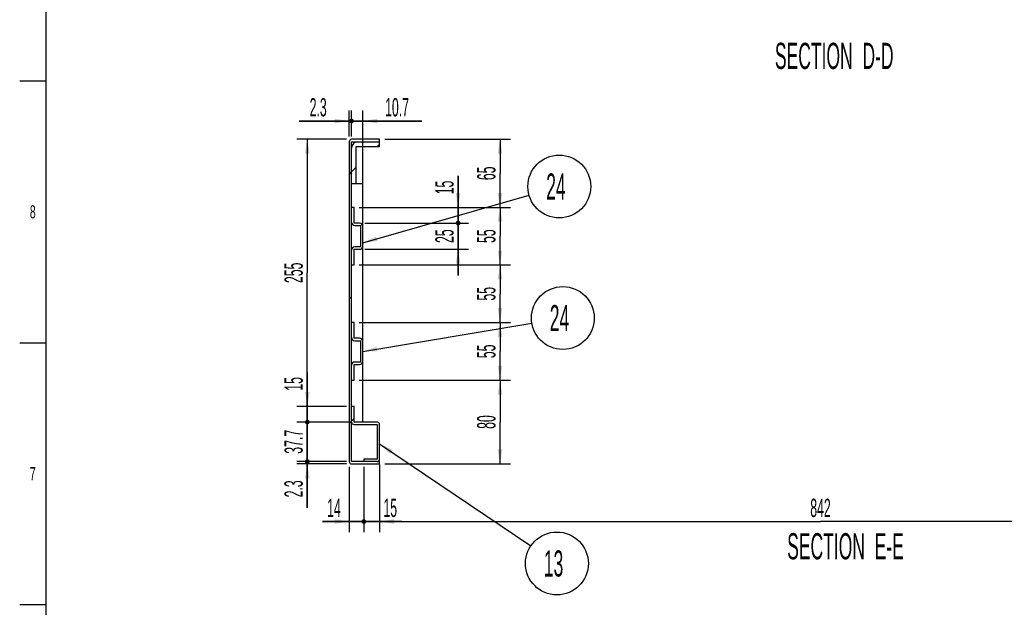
# Model space of a CAD drawing. Header units: millimetres. Extents: x 0 to 839, y 0 to 593.
# Tile 5 of 11: x 20 to 208, y 309 to 422. Entities that reach past the tile are written whole.
import ezdxf

# ---------------------------------------------------------------- set-up
doc = ezdxf.new("R2010")
doc.units = ezdxf.units.MM
doc.header["$LTSCALE"] = 46.255
doc.layers.get('0').update_dxf_attribs({"linetype": 'CONTINUOUS'})
doc.layers.add('ALL_ROUND', color=7, linetype='CONTINUOUS')
doc.styles.get("Standard").update_dxf_attribs({"font": 'txt', "width": 0.5})
doc.styles.add('TEXTSTYLE_2', font='txt', dxfattribs={"width": 0.6})
doc.dimstyles.new('DIMSTYLE_4', dxfattribs={"dimtxt": 3.5, "dimasz": 2.76, "dimexe": 2, "dimexo": 1, "dimgap": 0.875, "dimtad": 1, "dimdec": 3, "dimlfac": 5, "dimdsep": 46, "dimtxsty": 'Standard', "dimblk": '_FILLED', "dimblk1": '_FILLED', "dimblk2": '_FILLED', "dimcen": 0.09, "dimadec": 3, "dimazin": 2, "dimtp": 0.3, "dimtm": 0.3, "dimtfac": 1, "dimtdec": 3, "dimtofl": 0, "dimtmove": 0, "dimatfit": 3, "dimldrblk": '_FILLED', "dimfxl": 0, "dimtolj": 1, "dimarcsym": 0})
doc.dimstyles.new('DIMSTYLE_5', dxfattribs={"dimtxt": 3.5, "dimasz": 2.76, "dimexe": 2, "dimexo": 1, "dimgap": 0.875, "dimtad": 1, "dimdec": 3, "dimlfac": 5, "dimdsep": 46, "dimtxsty": 'Standard', "dimblk": '_FILLED', "dimblk1": '_FILLED', "dimblk2": '_FILLED', "dimcen": 0.09, "dimadec": 3, "dimazin": 2, "dimtp": 0.1, "dimtm": 0.1, "dimtfac": 1, "dimtdec": 3, "dimtofl": 0, "dimtmove": 0, "dimatfit": 3, "dimldrblk": '_FILLED', "dimfxl": 0, "dimtolj": 1, "dimarcsym": 0})
doc.dimstyles.new('DIMSTYLE_6', dxfattribs={"dimtxt": 3.5, "dimasz": 2.76, "dimexe": 2, "dimexo": 1, "dimgap": 0.875, "dimtad": 1, "dimdec": 3, "dimlfac": 5, "dimdsep": 46, "dimtxsty": 'Standard', "dimblk": '_FILLED', "dimblk1": '_FILLED', "dimblk2": '_FILLED', "dimcen": 0.09, "dimadec": 3, "dimazin": 2, "dimtp": 0.2, "dimtm": 0.2, "dimtfac": 1, "dimtdec": 3, "dimtofl": 0, "dimtmove": 0, "dimatfit": 3, "dimldrblk": '_FILLED', "dimfxl": 0, "dimtolj": 1, "dimarcsym": 0})
doc.dimstyles.new('DIMSTYLE_7', dxfattribs={"dimtxt": 3.5, "dimasz": 2.76, "dimexe": 2, "dimexo": 1, "dimgap": 0.875, "dimtad": 1, "dimdec": 3, "dimlfac": 5, "dimdsep": 46, "dimtxsty": 'Standard', "dimblk": '_FILLED', "dimblk1": '_FILLED', "dimblk2": '_FILLED', "dimcen": 0.09, "dimadec": 3, "dimazin": 2, "dimtp": 0.5, "dimtm": 0.5, "dimtfac": 1, "dimtdec": 3, "dimtofl": 0, "dimtmove": 0, "dimatfit": 3, "dimldrblk": '_FILLED', "dimfxl": 0, "dimtolj": 1, "dimarcsym": 0})
doc.dimstyles.new('DIMSTYLE_8', dxfattribs={"dimtxt": 3.5, "dimasz": 2.76, "dimexe": 2, "dimexo": 1, "dimgap": 0.875, "dimtad": 1, "dimdec": 3, "dimlfac": 5, "dimdsep": 46, "dimtxsty": 'Standard', "dimblk": '_FILLED', "dimblk1": '_FILLED', "dimblk2": '_FILLED', "dimcen": 0.09, "dimadec": 3, "dimazin": 2, "dimtp": 0.8, "dimtm": 0.8, "dimtfac": 1, "dimtdec": 3, "dimtofl": 0, "dimtmove": 0, "dimatfit": 3, "dimldrblk": '_FILLED', "dimfxl": 0, "dimtolj": 1, "dimarcsym": 0})
doc.dimstyles.get("Standard").update_dxf_attribs({"dimtxt": 3.5, "dimasz": 2.76, "dimexe": 2, "dimexo": 1, "dimtad": 1, "dimdec": 3, "dimdsep": 46, "dimtxsty": 'Standard', "dimblk": '_FILLED', "dimblk1": '_FILLED', "dimblk2": '_FILLED', "dimcen": 0.09, "dimadec": 3, "dimazin": 2, "dimtol": 1, "dimtp": 0.001, "dimtm": 0.001, "dimtfac": 1, "dimtdec": 3, "dimtofl": 0, "dimtmove": 0, "dimatfit": 3, "dimldrblk": '_FILLED', "dimfxl": 0, "dimtolj": 1, "dimarcsym": 0})
pattern_1 = [(45, (0, 0), (-11.89354, 11.89354), [])]

# ---------------------------------------------------------------- blocks, each defined once
blk = doc.blocks.new('_FILLED')
at = {"color": 0, "linetype": 'ByBlock'}
blk.add_solid([(0, 0), (-1, 0.163), (-1, -0.163)], dxfattribs=at)
blk = doc.blocks.new('*D8')
at = {"color": 2, "linetype": 'Continuous'}
for p, q in [((84.84, 352.85), (113.72, 352.85)), ((111.72, 352.85), (111.72, 344.85)), ((111.72, 336.85), (111.72, 344.85)), ((89.72, 336.85), (113.72, 336.85))]:
    blk.add_line(p, q, dxfattribs=at)
at = {"color": 2, "linetype": 'Continuous', "xscale": 2.76, "yscale": 2.76, "zscale": 2.76}
for p, rotation in [((111.72, 352.85), 90), ((111.72, 336.85), 270)]:
    blk.add_blockref('_FILLED', p, dxfattribs=dict(at, rotation=rotation))
at = {"color": 2, "linetype": 'Continuous', "insert": (107.35, 344.85), "char_height": 3.5, "width": 3.5, "attachment_point": 2, "rotation": 90, "line_spacing_factor": 0.9}
blk.add_mtext('80', dxfattribs=at)
blk = doc.blocks.new('*D9')
at = {"color": 2, "linetype": 'Continuous'}
for p, q in [((84.84, 363.85), (113.72, 363.85)), ((111.72, 363.85), (111.72, 358.35)), ((111.72, 352.85), (111.72, 358.35)), ((84.84, 352.85), (113.72, 352.85))]:
    blk.add_line(p, q, dxfattribs=at)
at = {"color": 2, "linetype": 'Continuous', "xscale": 2.76, "yscale": 2.76, "zscale": 2.76}
for p, rotation in [((111.72, 363.85), 90), ((111.72, 352.85), 270)]:
    blk.add_blockref('_FILLED', p, dxfattribs=dict(at, rotation=rotation))
at = {"color": 2, "linetype": 'Continuous', "insert": (107.35, 358.35), "char_height": 3.5, "width": 3.5, "attachment_point": 2, "rotation": 90, "line_spacing_factor": 0.9}
blk.add_mtext('55', dxfattribs=at)
blk = doc.blocks.new('*D10')
at = {"color": 2, "linetype": 'Continuous'}
for p, q in [((84.84, 374.85), (113.72, 374.85)), ((111.72, 374.85), (111.72, 369.35)), ((111.72, 363.85), (111.72, 369.35)), ((84.84, 363.85), (113.72, 363.85))]:
    blk.add_line(p, q, dxfattribs=at)
at = {"color": 2, "linetype": 'Continuous', "xscale": 2.76, "yscale": 2.76, "zscale": 2.76}
for p, rotation in [((111.72, 374.85), 90), ((111.72, 363.85), 270)]:
    blk.add_blockref('_FILLED', p, dxfattribs=dict(at, rotation=rotation))
at = {"color": 2, "linetype": 'Continuous', "insert": (107.35, 369.35), "char_height": 3.5, "width": 3.5, "attachment_point": 2, "rotation": 90, "line_spacing_factor": 0.9}
blk.add_mtext('55', dxfattribs=at)
blk = doc.blocks.new('*D11')
at = {"color": 2, "linetype": 'Continuous'}
for p, q in [((89.72, 398.85), (113.72, 398.85)), ((111.72, 398.85), (111.72, 392.35)), ((111.72, 385.85), (111.72, 392.35)), ((84.84, 385.85), (113.72, 385.85))]:
    blk.add_line(p, q, dxfattribs=at)
at = {"color": 2, "linetype": 'Continuous', "xscale": 2.76, "yscale": 2.76, "zscale": 2.76}
for p, rotation in [((111.72, 398.85), 90), ((111.72, 385.85), 270)]:
    blk.add_blockref('_FILLED', p, dxfattribs=dict(at, rotation=rotation))
at = {"color": 2, "linetype": 'Continuous', "insert": (107.35, 392.35), "char_height": 3.5, "width": 3.5, "attachment_point": 2, "rotation": 90, "line_spacing_factor": 0.9}
blk.add_mtext('65', dxfattribs=at)
blk = doc.blocks.new('_DOT')
at = {"color": 0, "linetype": 'ByBlock'}
blk.add_line((-0.163, 0), (-1, 0), dxfattribs=at)
at = {"color": 0, "linetype": 'ByBlock', "const_width": 0.163}
blk.add_lwpolyline([(-0.082, 0, 1), (0.082, 0, 1)], format="xyb", close=True, dxfattribs=at)
blk = doc.blocks.new('*D12')
at = {"color": 2, "linetype": 'Continuous'}
for p, q in [((74.92, 337.31), (74.92, 342.31)), ((74.92, 342.31), (74.92, 337.08)), ((82.38, 337.31), (72.92, 337.31)), ((82.38, 336.85), (72.92, 336.85)), ((74.92, 328.47), (74.92, 337.08)), ((74.92, 336.85), (74.92, 328.47))]:
    blk.add_line(p, q, dxfattribs=at)
at = {"color": 2, "linetype": 'Continuous', "xscale": 2.76, "yscale": 2.76, "zscale": 2.76}
for name, p, rotation in [('_DOT', (74.92, 337.31), 270), ('_FILLED', (74.92, 336.85), 90)]:
    blk.add_blockref(name, p, dxfattribs=dict(at, rotation=rotation))
at = {"color": 2, "linetype": 'Continuous', "insert": (70.55, 333.72), "char_height": 3.5, "width": 5.25, "attachment_point": 3, "rotation": 90, "line_spacing_factor": 0.9}
blk.add_mtext('2.3', dxfattribs=at)
blk = doc.blocks.new('*D13')
at = {"color": 2, "linetype": 'Continuous'}
for p, q in [((74.92, 344.85), (74.92, 349.85)), ((74.92, 349.85), (74.92, 341.08)), ((82.84, 344.85), (72.92, 344.85)), ((74.92, 332.31), (74.92, 341.08)), ((82.38, 337.31), (72.92, 337.31)), ((74.92, 337.31), (74.92, 332.31))]:
    blk.add_line(p, q, dxfattribs=at)
at = {"color": 2, "linetype": 'Continuous', "xscale": 2.76, "yscale": 2.76, "zscale": 2.76}
for p, rotation in [((74.92, 344.85), 270), ((74.92, 337.31), 90)]:
    blk.add_blockref('_DOT', p, dxfattribs=dict(at, rotation=rotation))
at = {"color": 2, "linetype": 'Continuous', "insert": (70.55, 341.08), "char_height": 3.5, "width": 7, "attachment_point": 2, "rotation": 90, "line_spacing_factor": 0.9}
blk.add_mtext('37.7', dxfattribs=at)
blk = doc.blocks.new('*D14')
at = {"color": 2, "linetype": 'Continuous'}
for p, q in [((74.92, 347.85), (74.92, 354.34)), ((74.92, 354.34), (74.92, 346.35)), ((82.38, 347.85), (72.92, 347.85)), ((74.92, 339.85), (74.92, 346.35)), ((82.84, 344.85), (72.92, 344.85)), ((74.92, 344.85), (74.92, 339.85))]:
    blk.add_line(p, q, dxfattribs=at)
at = {"color": 2, "linetype": 'Continuous', "xscale": 2.76, "yscale": 2.76, "zscale": 2.76}
for name, p, rotation in [('_FILLED', (74.92, 347.85), 270), ('_DOT', (74.92, 344.85), 90)]:
    blk.add_blockref(name, p, dxfattribs=dict(at, rotation=rotation))
at = {"color": 2, "linetype": 'Continuous', "insert": (70.55, 350.84), "char_height": 3.5, "width": 3.5, "attachment_point": 1, "rotation": 90, "line_spacing_factor": 0.9}
blk.add_mtext('15', dxfattribs=at)
blk = doc.blocks.new('*D15')
at = {"color": 2, "linetype": 'Continuous'}
for p, q in [((82.38, 398.85), (72.92, 398.85)), ((74.92, 398.85), (74.92, 373.35)), ((74.92, 347.85), (74.92, 373.35)), ((82.38, 347.85), (72.92, 347.85))]:
    blk.add_line(p, q, dxfattribs=at)
at = {"color": 2, "linetype": 'Continuous', "xscale": 2.76, "yscale": 2.76, "zscale": 2.76}
for p, rotation in [((74.92, 398.85), 90), ((74.92, 347.85), 270)]:
    blk.add_blockref('_FILLED', p, dxfattribs=dict(at, rotation=rotation))
at = {"color": 2, "linetype": 'Continuous', "insert": (70.55, 373.35), "char_height": 3.5, "width": 5.25, "attachment_point": 2, "rotation": 90, "line_spacing_factor": 0.9}
blk.add_mtext('255', dxfattribs=at)
blk = doc.blocks.new('*D67')
at = {"color": 2, "linetype": 'Continuous'}
for p, q in [((88.72, 336.77), (88.72, 323.85)), ((85.72, 336.31), (85.72, 323.85)), ((85.72, 325.85), (80.72, 325.85)), ((80.72, 325.85), (87.22, 325.85)), ((92.96, 325.85), (87.22, 325.85)), ((88.72, 325.85), (92.96, 325.85))]:
    blk.add_line(p, q, dxfattribs=at)
at = {"color": 2, "linetype": 'Continuous', "xscale": 2.76, "yscale": 2.76, "zscale": 2.76}
blk.add_blockref('_DOT', (85.72, 325.85), dxfattribs=at)
at = {"color": 2, "linetype": 'Continuous', "xscale": 2.76, "yscale": 2.76, "zscale": 2.76, "rotation": 180}
blk.add_blockref('_FILLED', (88.72, 325.85), dxfattribs=at)
at = {"color": 2, "linetype": 'Continuous', "insert": (89.46, 330.22), "char_height": 3.5, "width": 3.5, "attachment_point": 1, "line_spacing_factor": 0.9}
blk.add_mtext('15', dxfattribs=at)
blk = doc.blocks.new('*D68')
at = {"color": 2, "linetype": 'Continuous'}
for p, q in [((88.72, 336.77), (88.72, 323.85)), ((257.12, 337.25), (257.12, 323.85)), ((88.72, 325.85), (172.92, 325.85)), ((257.12, 325.85), (172.92, 325.85))]:
    blk.add_line(p, q, dxfattribs=at)
at = {"color": 2, "linetype": 'Continuous', "xscale": 2.76, "yscale": 2.76, "zscale": 2.76, "rotation": 180}
blk.add_blockref('_FILLED', (88.72, 325.85), dxfattribs=at)
at = {"color": 2, "linetype": 'Continuous', "xscale": 2.76, "yscale": 2.76, "zscale": 2.76}
blk.add_blockref('_FILLED', (257.12, 325.85), dxfattribs=at)
at = {"color": 2, "linetype": 'Continuous', "insert": (172.92, 330.22), "char_height": 3.5, "width": 5.25, "attachment_point": 2, "line_spacing_factor": 0.9}
blk.add_mtext('842', dxfattribs=at)
blk = doc.blocks.new('*D71')
at = {"color": 2, "linetype": 'Continuous'}
for p, q in [((82.92, 336.31), (82.92, 323.85)), ((85.72, 336.31), (85.72, 323.85)), ((82.92, 325.85), (77.81, 325.85)), ((77.81, 325.85), (84.32, 325.85)), ((90.72, 325.85), (84.32, 325.85)), ((85.72, 325.85), (90.72, 325.85))]:
    blk.add_line(p, q, dxfattribs=at)
at = {"color": 2, "linetype": 'Continuous', "xscale": 2.76, "yscale": 2.76, "zscale": 2.76}
blk.add_blockref('_FILLED', (82.92, 325.85), dxfattribs=at)
at = {"color": 2, "linetype": 'Continuous', "xscale": 2.76, "yscale": 2.76, "zscale": 2.76, "rotation": 180}
blk.add_blockref('_DOT', (85.72, 325.85), dxfattribs=at)
at = {"color": 2, "linetype": 'Continuous', "insert": (81.31, 330.22), "char_height": 3.5, "width": 3.5, "attachment_point": 3, "line_spacing_factor": 0.9}
blk.add_mtext('14', dxfattribs=at)
blk = doc.blocks.new('*D82')
at = {"color": 2, "linetype": 'Continuous'}
for p, q in [((82.92, 399.39), (82.92, 404.34)), ((83.38, 399.39), (83.38, 404.34)), ((82.92, 402.34), (73.38, 402.34)), ((73.38, 402.34), (83.15, 402.34)), ((88.38, 402.34), (83.15, 402.34)), ((83.38, 402.34), (88.38, 402.34))]:
    blk.add_line(p, q, dxfattribs=at)
at = {"color": 2, "linetype": 'Continuous', "xscale": 2.76, "yscale": 2.76, "zscale": 2.76}
blk.add_blockref('_FILLED', (82.92, 402.34), dxfattribs=at)
at = {"color": 2, "linetype": 'Continuous', "xscale": 2.76, "yscale": 2.76, "zscale": 2.76, "rotation": 180}
blk.add_blockref('_DOT', (83.38, 402.34), dxfattribs=at)
at = {"color": 2, "linetype": 'Continuous', "insert": (78.63, 406.72), "char_height": 3.5, "width": 5.25, "attachment_point": 3, "line_spacing_factor": 0.9}
blk.add_mtext('2.3', dxfattribs=at)
blk = doc.blocks.new('*D83')
at = {"color": 2, "linetype": 'Continuous'}
for p, q in [((83.38, 399.39), (83.38, 404.34)), ((85.52, 383.29), (85.52, 404.34)), ((83.38, 402.34), (78.38, 402.34)), ((78.38, 402.34), (84.45, 402.34)), ((96.78, 402.34), (84.45, 402.34)), ((85.52, 402.34), (96.78, 402.34))]:
    blk.add_line(p, q, dxfattribs=at)
at = {"color": 2, "linetype": 'Continuous', "xscale": 2.76, "yscale": 2.76, "zscale": 2.76}
blk.add_blockref('_DOT', (83.38, 402.34), dxfattribs=at)
at = {"color": 2, "linetype": 'Continuous', "xscale": 2.76, "yscale": 2.76, "zscale": 2.76, "rotation": 180}
blk.add_blockref('_FILLED', (85.52, 402.34), dxfattribs=at)
at = {"color": 2, "linetype": 'Continuous', "insert": (89.78, 406.72), "char_height": 3.5, "width": 7, "attachment_point": 1, "line_spacing_factor": 0.9}
blk.add_mtext('10.7', dxfattribs=at)
blk = doc.blocks.new('*D144')
at = {"color": 2, "linetype": 'Continuous'}
for p, q in [((84.84, 385.85), (113.72, 385.85)), ((111.72, 385.85), (111.72, 380.35)), ((111.72, 374.85), (111.72, 380.35)), ((84.84, 374.85), (113.72, 374.85))]:
    blk.add_line(p, q, dxfattribs=at)
at = {"color": 2, "linetype": 'Continuous', "xscale": 2.76, "yscale": 2.76, "zscale": 2.76}
for p, rotation in [((111.72, 385.85), 90), ((111.72, 374.85), 270)]:
    blk.add_blockref('_FILLED', p, dxfattribs=dict(at, rotation=rotation))
at = {"color": 2, "linetype": 'Continuous', "insert": (107.35, 380.35), "char_height": 3.5, "width": 3.5, "attachment_point": 2, "rotation": 90, "line_spacing_factor": 0.9}
blk.add_mtext('55', dxfattribs=at)
blk = doc.blocks.new('*D145')
at = {"color": 2, "linetype": 'Continuous'}
for p, q in [((103.72, 385.85), (103.72, 391.85)), ((103.72, 391.85), (103.72, 384.35)), ((84.84, 385.85), (105.72, 385.85)), ((103.72, 377.85), (103.72, 384.35)), ((85.92, 382.85), (105.72, 382.85)), ((103.72, 382.85), (103.72, 377.85))]:
    blk.add_line(p, q, dxfattribs=at)
at = {"color": 2, "linetype": 'Continuous', "xscale": 2.76, "yscale": 2.76, "zscale": 2.76}
for name, p, rotation in [('_FILLED', (103.72, 385.85), 270), ('_DOT', (103.72, 382.85), 90)]:
    blk.add_blockref(name, p, dxfattribs=dict(at, rotation=rotation))
at = {"color": 2, "linetype": 'Continuous', "insert": (99.35, 388.35), "char_height": 3.5, "width": 3.5, "attachment_point": 1, "rotation": 90, "line_spacing_factor": 0.9}
blk.add_mtext('15', dxfattribs=at)
blk = doc.blocks.new('*D146')
at = {"color": 2, "linetype": 'Continuous'}
for p, q in [((103.72, 382.85), (103.72, 387.85)), ((103.72, 387.85), (103.72, 380.35)), ((85.92, 382.85), (105.72, 382.85)), ((103.72, 372.85), (103.72, 380.35)), ((85.92, 377.85), (105.72, 377.85)), ((103.72, 377.85), (103.72, 372.85))]:
    blk.add_line(p, q, dxfattribs=at)
at = {"color": 2, "linetype": 'Continuous', "xscale": 2.76, "yscale": 2.76, "zscale": 2.76}
for name, p, rotation in [('_DOT', (103.72, 382.85), 270), ('_FILLED', (103.72, 377.85), 90)]:
    blk.add_blockref(name, p, dxfattribs=dict(at, rotation=rotation))
at = {"color": 2, "linetype": 'Continuous', "insert": (99.35, 380.35), "char_height": 3.5, "width": 3.5, "attachment_point": 2, "rotation": 90, "line_spacing_factor": 0.9}
blk.add_mtext('25', dxfattribs=at)
blk = doc.blocks.new('CUSTOM_BALLOON_Q_BL4', base_point=(123.71, 364.71))
at = {"color": 2, "linetype": 'Continuous'}
blk.add_circle((123.71, 364.71), 6, dxfattribs=at)
at = {"color": 2, "linetype": 'Continuous', "insert": (121.21, 367.21), "char_height": 5, "width": 5, "attachment_point": 1, "line_spacing_factor": 0.9}
blk.add_mtext('24', dxfattribs=at)
blk = doc.blocks.new('CUSTOM_BALLOON_Q_BL5', base_point=(123.04, 389.84))
at = {"color": 2, "linetype": 'Continuous'}
blk.add_circle((123.04, 389.84), 6, dxfattribs=at)
at = {"color": 2, "linetype": 'Continuous', "insert": (120.54, 392.34), "char_height": 5, "width": 5, "attachment_point": 1, "line_spacing_factor": 0.9}
blk.add_mtext('24', dxfattribs=at)
blk = doc.blocks.new('CUSTOM_BALLOON_Q_BL7', base_point=(122.59, 317.85))
at = {"color": 2, "linetype": 'Continuous'}
blk.add_circle((122.59, 317.85), 6, dxfattribs=at)
at = {"color": 2, "linetype": 'Continuous', "insert": (120.09, 320.35), "char_height": 5, "width": 5, "attachment_point": 1, "line_spacing_factor": 0.9}
blk.add_mtext('13', dxfattribs=at)

msp = doc.modelspace()

# ---------------------------------------------------------------- hatches: boundary and pattern name
at = {"linetype": 'Continuous'}
h = msp.add_hatch(dxfattribs=at)
h.set_pattern_fill('DEFAULT__22', color=2, scale=16.82, angle=45, style=0, pattern_type=0)
h.set_pattern_definition(pattern_1)
edge = h.paths.add_edge_path()
edge.add_line((88.72071, 398.84771), (83.38071, 398.84771))
edge.add_line((88.72071, 398.38771), (88.72071, 398.84771))
edge.add_line((83.38071, 398.38771), (88.72071, 398.38771))
edge.add_line((83.38071, 337.30771), (83.38071, 398.38771))
edge.add_line((88.72071, 337.30771), (83.38071, 337.30771))
edge.add_line((88.72071, 336.84771), (88.72071, 337.30771))
edge.add_line((83.38071, 336.84771), (88.72071, 336.84771))
edge.add_arc((83.38071, 337.30771), 0.46, 180, 270)
edge.add_line((82.92071, 398.38771), (82.92071, 337.30771))
edge.add_arc((83.38071, 398.38771), 0.46, 90, 180)
h = msp.add_hatch(dxfattribs=at)
h.set_pattern_fill('DEFAULT__25', color=2, scale=16.82, angle=45, style=0, pattern_type=0)
h.set_pattern_definition(pattern_1)
edge = h.paths.add_edge_path()
edge.add_line((88.72071, 398.38771), (84.58071, 398.38771))
edge.add_line((88.72071, 397.48771), (88.72071, 398.38771))
edge.add_line((84.28071, 397.48771), (88.72071, 397.48771))
edge.add_line((84.28071, 390.38771), (84.28071, 397.48771))
edge.add_line((83.38071, 390.38771), (84.28071, 390.38771))
edge.add_line((83.38071, 397.18771), (83.38071, 390.38771))
edge.add_arc((84.58071, 397.18771), 1.2, 90, 180)
h = msp.add_hatch(dxfattribs=at)
h.set_pattern_fill('DEFAULT__20', color=2, scale=16.82, angle=45, style=0, pattern_type=0)
h.set_pattern_definition(pattern_1)
edge = h.paths.add_edge_path()
edge.add_line((83.84071, 374.84771), (83.84071, 377.84771))
edge.add_line((83.38071, 374.84771), (83.84071, 374.84771))
edge.add_line((83.38071, 377.70771), (83.38071, 374.84771))
edge.add_arc((83.98071, 377.70771), 0.6, 90, 180)
edge.add_line((85.06071, 378.30771), (83.98071, 378.30771))
edge.add_line((85.06071, 382.38771), (85.06071, 378.30771))
edge.add_line((83.98071, 382.38771), (85.06071, 382.38771))
edge.add_arc((83.98071, 382.98771), 0.6, 180, 270)
edge.add_line((83.38071, 385.84771), (83.38071, 382.98771))
edge.add_line((83.84071, 385.84771), (83.38071, 385.84771))
edge.add_line((83.84071, 382.84771), (83.84071, 385.84771))
edge.add_line((84.92071, 382.84771), (83.84071, 382.84771))
edge.add_arc((84.92071, 382.24771), 0.6, 0, 90)
edge.add_line((85.52071, 378.44771), (85.52071, 382.24771))
edge.add_arc((84.92071, 378.44771), 0.6, 270, 360)
edge.add_line((83.84071, 377.84771), (84.92071, 377.84771))
h = msp.add_hatch(dxfattribs=at)
h.set_pattern_fill('DEFAULT__27', color=2, scale=16.82, angle=45, style=0, pattern_type=0)
h.set_pattern_definition(pattern_1)
edge = h.paths.add_edge_path()
edge.add_line((83.84071, 352.84771), (83.84071, 355.84771))
edge.add_line((83.38071, 352.84771), (83.84071, 352.84771))
edge.add_line((83.38071, 355.70771), (83.38071, 352.84771))
edge.add_arc((83.98071, 355.70771), 0.6, 90, 180)
edge.add_line((85.06071, 356.30771), (83.98071, 356.30771))
edge.add_line((85.06071, 360.38771), (85.06071, 356.30771))
edge.add_line((83.98071, 360.38771), (85.06071, 360.38771))
edge.add_arc((83.98071, 360.98771), 0.6, 180, 270)
edge.add_line((83.38071, 363.84771), (83.38071, 360.98771))
edge.add_line((83.84071, 363.84771), (83.38071, 363.84771))
edge.add_line((83.84071, 360.84771), (83.84071, 363.84771))
edge.add_line((84.92071, 360.84771), (83.84071, 360.84771))
edge.add_arc((84.92071, 360.24771), 0.6, 0, 90)
edge.add_line((85.52071, 356.44771), (85.52071, 360.24771))
edge.add_arc((84.92071, 356.44771), 0.6, 270, 360)
edge.add_line((83.84071, 355.84771), (84.92071, 355.84771))
h = msp.add_hatch(dxfattribs=at)
h.set_pattern_fill('DEFAULT__23', color=2, scale=16.82, angle=45, style=0, pattern_type=0)
h.set_pattern_definition(pattern_1)
edge = h.paths.add_edge_path()
edge.add_line((85.72071, 337.30771), (88.26071, 337.30771))
edge.add_line((85.72071, 337.76771), (85.72071, 337.30771))
edge.add_line((88.26071, 337.76771), (85.72071, 337.76771))
edge.add_line((88.26071, 344.38771), (88.26071, 337.76771))
edge.add_line((83.84071, 344.38771), (88.26071, 344.38771))
edge.add_arc((83.84071, 344.84771), 0.46, 180, 270)
edge.add_line((83.38071, 347.84771), (83.38071, 344.84771))
edge.add_line((83.84071, 347.84771), (83.38071, 347.84771))
edge.add_line((83.84071, 344.84771), (83.84071, 347.84771))
edge.add_line((88.26071, 344.84771), (83.84071, 344.84771))
edge.add_arc((88.26071, 344.38771), 0.46, 0, 90)
edge.add_line((88.72071, 337.76771), (88.72071, 344.38771))
edge.add_arc((88.26071, 337.76771), 0.46, 270, 360)

# ---------------------------------------------------------------- linework, layer by layer
at = {"color": 7, "linetype": 'Continuous'}
for p, q in [((25, 584), (25, 10)), ((88.72071, 398.84771), (83.38071, 398.84771)), ((88.72071, 397.48771), (88.72071, 398.84771)), ((82.92071, 398.38771), (82.92071, 337.30771)), ((83.38071, 337.30771), (83.38071, 398.38771)), ((83.38071, 398.38771), (88.72071, 398.38771)), ((84.28071, 390.38771), (84.28071, 397.48771)), ((84.28071, 397.48771), (88.72071, 397.48771)), ((83.38071, 390.38771), (84.28071, 390.38771)), ((83.84071, 385.84771), (83.38071, 385.84771)), ((83.84071, 382.84771), (83.84071, 385.84771)), ((84.92071, 382.84771), (83.84071, 382.84771)), ((83.98071, 382.38771), (85.06071, 382.38771)), ((85.06071, 382.38771), (85.06071, 378.30771)), ((85.52071, 378.44771), (85.52071, 382.24771)), ((85.06071, 378.30771), (83.98071, 378.30771)), ((83.84071, 374.84771), (83.84071, 377.84771)), ((83.84071, 377.84771), (84.92071, 377.84771)), ((83.38071, 374.84771), (83.84071, 374.84771)), ((83.84071, 363.84771), (83.38071, 363.84771)), ((83.84071, 360.84771), (83.84071, 363.84771)), ((84.92071, 360.84771), (83.84071, 360.84771)), ((83.98071, 360.38771), (85.06071, 360.38771)), ((85.06071, 360.38771), (85.06071, 356.30771)), ((85.52071, 356.44771), (85.52071, 360.24771)), ((83.84071, 352.84771), (83.84071, 355.84771)), ((83.84071, 355.84771), (84.92071, 355.84771)), ((85.06071, 356.30771), (83.98071, 356.30771)), ((83.38071, 352.84771), (83.84071, 352.84771)), ((83.84071, 347.84771), (83.38071, 347.84771)), ((83.84071, 344.84771), (83.84071, 347.84771)), ((88.26071, 344.84771), (83.84071, 344.84771)), ((83.84071, 344.38771), (88.26071, 344.38771)), ((88.26071, 344.38771), (88.26071, 337.76771)), ((88.72071, 337.76771), (88.72071, 344.38771)), ((88.72071, 337.30771), (83.38071, 337.30771)), ((83.38071, 336.84771), (88.72071, 336.84771)), ((85.72071, 337.76771), (85.72071, 337.30771)), ((88.26071, 337.76771), (85.72071, 337.76771)), ((88.72071, 336.84771), (88.72071, 337.30771))]:
    msp.add_line(p, q, dxfattribs=at)
at = {"color": 2, "linetype": 'Continuous'}
for p, q in [((20.00001, 409.99999), (25, 409.99999)), ((20.00001, 359.99999), (25, 359.99999)), ((20.00001, 309.99998), (25, 309.99998))]:
    msp.add_line(p, q, dxfattribs=at)
at = {"color": 7, "linetype": 'Continuous'}
for centre, radius, start, end in [((83.38071, 398.38771), 0.46, 90, 180), ((84.58071, 397.18771), 1.2, 90, 180), ((83.98071, 382.98771), 0.6, 180, 270), ((84.92071, 382.24771), 0.6, 0, 90), ((83.98071, 377.70771), 0.6, 90, 180), ((84.92071, 378.44771), 0.6, 270, 360), ((83.98071, 360.98771), 0.6, 180, 270), ((84.92071, 360.24771), 0.6, 0, 90), ((83.98071, 355.70771), 0.6, 90, 180), ((84.92071, 356.44771), 0.6, 270, 360), ((83.84071, 344.84771), 0.46, 180, 270), ((88.26071, 344.38771), 0.46, 0, 90), ((83.38071, 337.30771), 0.46, 180, 270), ((88.26071, 337.76771), 0.46, 270, 360)]:
    msp.add_arc(centre, radius, start, end, dxfattribs=at)
at = {"layer": 'ALL_ROUND', "color": 7, "linetype": 'Continuous'}
for p, q in [((84.28071, 390.38771), (85.52071, 390.38771)), ((85.52071, 382.24771), (85.52071, 390.38771)), ((85.52071, 360.24771), (85.52071, 378.44771)), ((85.52071, 344.84771), (85.52071, 356.44771))]:
    msp.add_line(p, q, dxfattribs=at)

# ---------------------------------------------------------------- block references
at = {"color": 2, "linetype": 'Continuous'}
for name, p in [('CUSTOM_BALLOON_Q_BL5', (123.04017, 389.83964)), ('CUSTOM_BALLOON_Q_BL4', (123.7147, 364.71458)), ('CUSTOM_BALLOON_Q_BL7', (122.58729, 317.84771))]:
    msp.add_blockref(name, p, dxfattribs=at)

# ---------------------------------------------------------------- texts
at = {"color": 2, "linetype": 'Continuous', "char_height": 5, "width": 30, "attachment_point": 3, "line_spacing_factor": 0.9}
for s, insert in [('SECTION  D-D', (186.8696, 417.27847)), ('SECTION  E-E', (188.84151, 323.62752))]:
    msp.add_mtext(s, dxfattribs=dict(at, insert=insert))
at = {"color": 2, "linetype": 'Continuous', "char_height": 2.5, "width": 1.5, "attachment_point": 2, "line_spacing_factor": 0.9, "style": 'TEXTSTYLE_2'}
for s, insert in [('8', (22.5, 386.25)), ('7', (22.5, 336.25))]:
    msp.add_mtext(s, dxfattribs=dict(at, insert=insert))

# ---------------------------------------------------------------- dimensions: what is measured, and where the dimension line sits
at = {"color": 2, "linetype": 'Continuous'}
for base, p1, p2, dimstyle, override, picture, middle in [((83.38071, 402.34187), (82.92071, 398.38771), (83.38071, 398.38771), 'DIMSTYLE_5', {"dimblk2": 'DOT', "dimsah": 1}, '*D82', (76.06384, 402.34187)), ((85.52071, 402.34187), (83.38071, 398.38771), (85.52071, 382.28701), 'DIMSTYLE_6', {"dimblk1": 'DOT', "dimsah": 1}, '*D83', (93.50163, 402.34187)), ((85.72071, 325.84771), (82.92071, 337.30771), (85.72071, 337.30771), 'DIMSTYLE_6', {"dimblk2": 'DOT', "dimsah": 1}, '*D71', (79.83823, 325.84771)), ((88.72071, 325.84771), (85.72071, 337.30771), (88.72071, 337.76771), 'DIMSTYLE_6', {"dimblk1": 'DOT', "dimsah": 1}, '*D67', (91.48628, 325.84771))]:
    dim = msp.add_linear_dim(base=base, p1=p1, p2=p2, dimstyle=dimstyle, override=override, dxfattribs=at)
    dim.commit()
    dim.dimension.update_dxf_attribs({"geometry": picture, "text_midpoint": middle, "dimtype": 160})
for base, p1, p2, angle, dimstyle, picture, middle in [((74.92071, 347.84771), (83.38071, 398.84771), (83.38071, 347.84771), 270, 'DIMSTYLE_7', '*D15', (74.92071, 373.4024)), ((111.72071, 385.84771), (88.72071, 398.84771), (83.84071, 385.84771), 270, 'DIMSTYLE_4', '*D11', (111.72071, 392.4024)), ((111.72071, 374.84771), (83.84071, 385.84771), (83.84071, 374.84771), 270, 'DIMSTYLE_4', '*D144', (111.72071, 380.4024)), ((111.72071, 374.84771), (83.84071, 363.84771), (83.84071, 374.84771), 90, 'DIMSTYLE_4', '*D10', (111.72071, 369.4024)), ((111.72071, 363.84771), (83.84071, 352.84771), (83.84071, 363.84771), 90, 'DIMSTYLE_4', '*D9', (111.72071, 358.4024)), ((111.72071, 352.84771), (88.72071, 336.84771), (83.84071, 352.84771), 90, 'DIMSTYLE_4', '*D8', (111.72071, 344.79302))]:
    dim = msp.add_linear_dim(base=base, p1=p1, p2=p2, angle=angle, dimstyle=dimstyle, dxfattribs=at)
    dim.commit()
    dim.dimension.update_dxf_attribs({"geometry": picture, "text_midpoint": middle, "dimtype": 160})
for base, p1, p2, angle, dimstyle, override, picture, middle in [((103.72071, 382.84771), (83.84071, 385.84771), (84.92071, 382.84771), 270, 'DIMSTYLE_6', {"dimblk2": 'DOT', "dimsah": 1}, '*D145', (103.72071, 390.37803)), ((103.72071, 377.84771), (84.92071, 382.84771), (84.92071, 377.84771), 270, 'DIMSTYLE_6', {"dimblk1": 'DOT', "dimsah": 1}, '*D146', (103.72071, 380.4024)), ((74.92071, 347.84771), (83.84071, 344.84771), (83.38071, 347.84771), 90, 'DIMSTYLE_6', {"dimblk1": 'DOT', "dimsah": 1}, '*D14', (74.92071, 352.86082)), ((74.92071, 344.84771), (83.38071, 337.30771), (83.84071, 344.84771), 90, 'DIMSTYLE_4', {"dimblk1": 'DOT', "dimblk2": 'DOT', "dimsah": 1}, '*D13', (74.92071, 341.07771)), ((74.92071, 337.30771), (83.38071, 336.84771), (83.38071, 337.30771), 90, 'DIMSTYLE_5', {"dimblk2": 'DOT', "dimsah": 1}, '*D12', (74.92071, 331.14942))]:
    dim = msp.add_linear_dim(base=base, p1=p1, p2=p2, angle=angle, dimstyle=dimstyle, override=override, dxfattribs=at)
    dim.commit()
    dim.dimension.update_dxf_attribs({"geometry": picture, "text_midpoint": middle, "dimtype": 160})
dim = msp.add_linear_dim(base=(257.12071, 325.84771), p1=(88.72071, 337.76771), p2=(257.12071, 338.24771), dimstyle='DIMSTYLE_8', dxfattribs=at)
dim.commit()
dim.dimension.update_dxf_attribs({"geometry": '*D68', "text_midpoint": (172.86603, 325.84771), "dimtype": 160})

# ---------------------------------------------------------------- leaders
for points in [[(85.52071, 379.10281), (117.27171, 388.1889)], [(85.52071, 358.34771), (117.79637, 363.72801)], [(88.72071, 340.6828), (117.61251, 321.20204)]]:
    msp.add_leader(points, dimstyle='Standard', override={"dimtad": 0}, dxfattribs=at)

doc.saveas('drawing.dxf')
